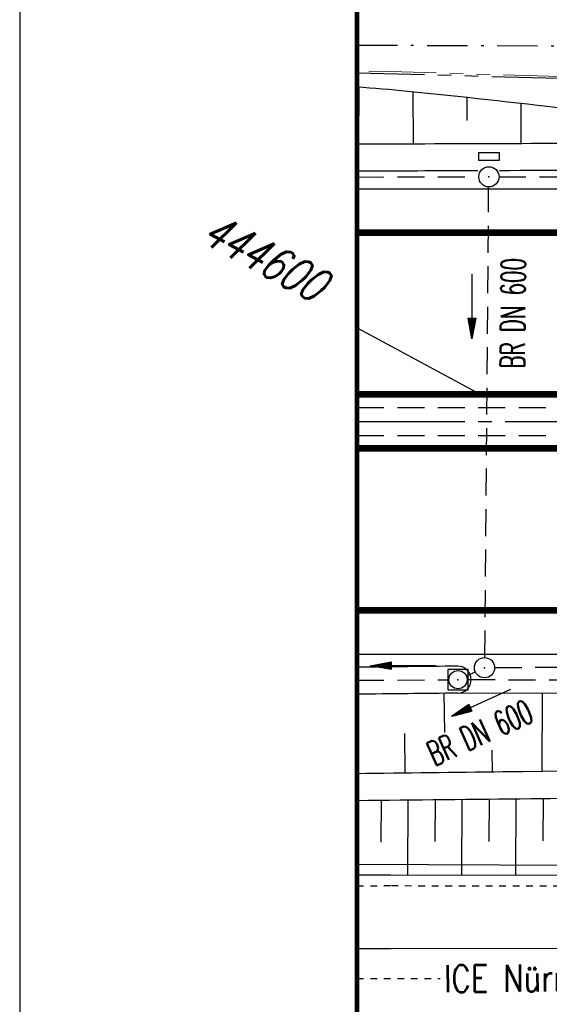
# Model space of a CAD drawing. Extents: x 0 to 1135, y 0 to 420.
# Tile 6 of 74: x 0 to 39, y 177 to 250. Entities that reach past the tile are written whole.
import ezdxf
from ezdxf.enums import TextEntityAlignment as Align

# ---------------------------------------------------------------- set-up
doc = ezdxf.new("R2010")
doc.units = 0
doc.header["$LTSCALE"] = 2
doc.header["$MEASUREMENT"] = 0
for name, pattern in [('ACAD_ISO03W100', [0.5, 0.25, -0.25]), ('ACAD_ISO10W100W', [0.5, 0.25, -0.25]), ('ACHSE', [5.5, 4, -0.5, 0.5, -0.5]), ('AUSGEZOGEN', [0]), ('BAB-FM2', [2.6, 1.5, -0.5, 0.1, -0.5]), ('GESTRICH-X2', [1.5, 1, -0.5]), ('PHANTOMX2', [5, 2.5, -0.5, 0.5, -0.5, 0.5, -0.5])]:
    doc.linetypes.add(name, pattern=pattern)
doc.layers.get('0').update_dxf_attribs({"color": 8, "linetype": 'AUSGEZOGEN'})
for name, color, linetype in [('ACHSETOP', 250, 'ACHSE'), ('BAB_FM', 8, 'BAB-FM2'), ('Bahnachse', 7, 'CONTINUOUS'), ('BOESCHG', 8, 'AUSGEZOGEN'), ('Boeschungen', 15, 'CONTINUOUS'), ('DURCHL', 200, 'GESTRICH-X2'), ('FBRTOP', 8, 'AUSGEZOGEN'), ('Gleisachsen', 7, 'CONTINUOUS'), ('GRENZL-BAB', 7, 'AUSGEZOGEN'), ('KANAL', 200, 'GESTRICH-X2'), ('Lichtwellenleiter COLT', 8, 'PHANTOMX2'), ('Lichtwellenleiter GLH', 8, 'PHANTOMX2'), ('MULDE', 8, 'AUSGEZOGEN'), ('NETZ', 250, 'AUSGEZOGEN'), ('PFEIL', 200, 'CONTINUOUS'), ('RAHMEN', 250, 'AUSGEZOGEN'), ('SCHRIFT', 8, 'AUSGEZOGEN'), ('SCHSYMBOL', 200, 'AUSGEZOGEN'), ('TE', 15, 'CONTINUOUS'), ('TEXTO', 200, 'CONTINUOUS')]:
    doc.layers.add(name, color=color, linetype=linetype)
doc.styles.add('ROMANS', font='romans.shx', dxfattribs={"width": 0.8})

# ---------------------------------------------------------------- blocks, each defined once
blk = doc.blocks.new('GST')
at = {"color": 0}
blk.add_circle((0, 0), 0.75, dxfattribs=at)
blk.add_point((0, 0), dxfattribs=at)
blk = doc.blocks.new('13')
blk.add_lwpolyline([(0.755, 1.218), (-0.748, 1.218), (-0.748, 1.801), (0.755, 1.801)], close=True)
at = {"rotation": 180}
blk.add_blockref('GST', (0, 0), dxfattribs=at)
blk = doc.blocks.new('10')
blk.add_blockref('GST', (0, 0))
blk = doc.blocks.new('20')
blk.add_lwpolyline([(-0.754, -0.751), (0.754, -0.751), (0.754, 0.75), (-0.754, 0.75)], close=True)
blk.add_circle((0, 0), 0.676)
blk.add_point((0, 0))
blk = doc.blocks.new('PFEIL2')
at = {"color": 0}
for p, q in [((0.88, 0.002), (-2.401, -0.012)), ((0.881, -0.271), (0.879, 0.276)), ((0.879, 0.276), (2.429, 0.009)), ((0.911, 0.27), (0.879, 0.265)), ((0.965, 0.261), (0.879, 0.246)), ((1.019, 0.252), (0.879, 0.228)), ((1.073, 0.242), (0.879, 0.209)), ((1.127, 0.233), (0.879, 0.191)), ((1.181, 0.224), (0.879, 0.172)), ((1.235, 0.214), (0.879, 0.154)), ((1.289, 0.205), (0.879, 0.135)), ((1.343, 0.196), (0.879, 0.117)), ((1.397, 0.187), (0.879, 0.098)), ((1.451, 0.177), (0.879, 0.08)), ((1.505, 0.168), (0.879, 0.061)), ((1.559, 0.159), (0.88, 0.043)), ((1.613, 0.149), (0.88, 0.024)), ((1.668, 0.14), (0.88, 0.006)), ((1.722, 0.131), (0.88, -0.013)), ((1.776, 0.121), (0.88, -0.031)), ((1.83, 0.112), (0.88, -0.05)), ((1.884, 0.103), (0.88, -0.068)), ((1.938, 0.094), (0.88, -0.087)), ((1.992, 0.084), (0.88, -0.105)), ((2.046, 0.075), (0.88, -0.124)), ((2.1, 0.066), (0.88, -0.142)), ((2.154, 0.056), (0.88, -0.161)), ((2.208, 0.047), (0.88, -0.179)), ((2.262, 0.038), (0.881, -0.198)), ((2.316, 0.029), (0.881, -0.216)), ((2.37, 0.019), (0.881, -0.235)), ((2.424, 0.01), (0.881, -0.253)), ((2.429, 0.009), (0.881, -0.271))]:
    blk.add_line(p, q, dxfattribs=at)

msp = doc.modelspace()

# ---------------------------------------------------------------- linework, layer by layer
at = {"layer": 'ACHSETOP'}
msp.add_lwpolyline([(25, 220.372), (70.242, 220.372), (320.242, 220.371), (570.242, 220.372), (770.242, 220.371), (895.243, 220.372), (945.243, 220.372), (950, 220.372)], dxfattribs=at)
at = {"layer": 'BAB_FM'}
msp.add_lwpolyline([(25, 248.267), (57.195, 248.16), (57.194, 245.676)], dxfattribs=at)
at = {"layer": 'Bahnachse', "linetype": 'ACAD_ISO10W100W'}
msp.add_lwpolyline([(25, 179.071), (31.18, 179.069)], dxfattribs=at)
at = {"layer": 'BOESCHG'}
for p, q in [((25.147, 245.166), (25.153, 243.044)), ((29.147, 244.819), (29.159, 240.933)), ((33.147, 244.405), (33.153, 242.675)), ((37.148, 243.963), (37.159, 240.959)), ((31.511, 197.311), (31.466, 200.219)), ((38.723, 200.219), (38.712, 194.42)), ((28.531, 197.246), (28.56, 194.302)), ((34.997, 196.012), (35.031, 194.378))]:
    msp.add_line(p, q, dxfattribs=at)
for points in [[(410.293, 194.477, -0.000016), (377.977, 194.556, 0.000082), (371.801, 194.57, 0.000005), (348.632, 194.62, 0.000007), (332.459, 194.655, 0.000063), (310.244, 194.699, 0.000078), (292.221, 194.73, 0.00065), (289.201, 194.73, -0.000043), (243.224, 194.686, -0.000446), (237.69, 194.686, -0.000143), (220.387, 194.707)], [(410.293, 193.477, -0.000016), (377.967, 193.556, 0.000082), (371.798, 193.57, 0.000005), (348.629, 193.62, 0.000007), (332.457, 193.655, 0.000063), (310.243, 193.699, 0.000078), (292.22, 193.73, 0.00065), (289.201, 193.73, -0.000043), (243.224, 193.686, -0.000446), (237.69, 193.686, -0.000143), (220.386, 193.707)], [(25, 245.177, -0.007038), (28.76, 244.857, -0.01043), (52.432, 242.009)], [(216.519, 194.657, -0.022883), (215.029, 194.512, -0.026569), (214.685, 194.507, -0.025515), (209.662, 194.963, 0.034386), (205.928, 195.234, 0.001898), (191.457, 195.236, -0.001206), (168.685, 195.208, -0.000224), (139.559, 195.255, 0.000791), (131.307, 195.259, 0.001578), (116.278, 195.195, 0.000712), (82.977, 194.901, 0.000314), (35.82, 194.387, 0.000181), (25, 194.259, 0.000266)], [(216.033, 193.109, 0.070758), (214.976, 193.466, 0.044881), (214.68, 193.507, 0.005662), (210.034, 193.68, 0.00635), (205.887, 193.734, 0.000566), (186.913, 193.721, -0.000589), (168.685, 193.708, -0.000678), (143.314, 193.755, 0.001433), (131.315, 193.759, 0.006028), (113.497, 193.499, -0.003519), (82.976, 192.901, -0.000652), (37.912, 192.393, 0.000376), (25, 192.255, 0.00022)]]:
    msp.add_lwpolyline(points, format="xyb", dxfattribs=at)
msp.add_lwpolyline([(57.728, 200.182), (32.501, 200.23)], dxfattribs=at)
at = {"layer": 'Boeschungen', "linetype": 'Continuous'}
for points in [[(26.793, 192.275), (26.78, 189.182)], [(28.772, 186.782), (28.795, 192.298)], [(30.795, 192.32), (30.783, 189.234)], [(32.773, 186.784), (32.797, 192.341)], [(34.798, 192.362), (34.784, 189.236)], [(36.773, 186.736), (36.8, 192.382)], [(38.802, 192.402), (38.787, 189.288)], [(25, 186.761), (27.521, 186.763), (52.529, 186.75), (77.536, 186.738), (92.541, 186.77), (102.544, 186.775), (127.551, 186.763), (152.517, 187.101), (167.526, 187.284), (177.524, 187.089), (202.527, 186.876), (216.513, 186.897)], [(25, 186.761), (27.521, 186.763), (52.529, 186.75), (77.536, 186.738), (92.541, 186.77), (102.544, 186.775), (127.551, 186.763), (152.517, 187.101), (167.526, 187.284), (177.524, 187.089), (202.527, 186.876), (216.513, 186.897)], [(25, 186.761), (27.521, 186.763), (52.529, 186.75), (77.536, 186.738), (92.541, 186.77), (102.544, 186.775), (127.551, 186.763), (152.517, 187.101), (167.526, 187.284), (177.524, 187.089), (202.527, 186.876), (216.513, 186.897)], [(25, 186.761), (27.521, 186.763), (52.529, 186.75), (77.536, 186.738), (92.541, 186.77), (102.544, 186.775), (127.551, 186.763), (152.559, 186.75), (167.563, 186.733), (177.516, 186.739), (202.523, 186.726), (216.513, 186.747)]]:
    msp.add_lwpolyline(points, dxfattribs=at)
at = {"layer": 'DURCHL'}
msp.add_line((34.486, 202.875), (34.766, 237.753), dxfattribs=at)
at = {"layer": 'FBRTOP'}
for points in [[(25, 237.622), (70.242, 237.622), (132.432, 237.622)], [(25, 203.122), (70.242, 203.122), (84.898, 203.122)]]:
    msp.add_lwpolyline(points, dxfattribs=at)
at = {"layer": 'FBRTOP', "const_width": 0.5}
for points in [[(25, 234.372), (70.242, 234.372), (320.242, 234.371), (570.242, 234.372), (770.242, 234.371), (895.243, 234.372), (945.243, 234.372), (950, 234.372)], [(25, 206.372), (70.242, 206.372), (320.242, 206.371), (570.242, 206.372), (770.242, 206.371), (895.243, 206.372), (945.243, 206.372), (950, 206.372)]]:
    msp.add_lwpolyline(points, dxfattribs=at)
for points in [[(25, 222.372, -0.000001), (70.242, 222.372, -0.000001), (195.242, 222.372, 0.000001), (320.242, 222.371, 0.000001), (445.242, 222.372, -0.000001), (570.242, 222.372, -0.000001), (656.281, 222.372, 0.000001)], [(25, 218.372, -0.000001), (70.242, 218.372, -0.000001), (195.242, 218.372, 0.000001), (320.242, 218.371, 0.000001), (445.242, 218.372, -0.000001), (570.242, 218.372, -0.000001), (655.53, 218.372, 0.000001)]]:
    msp.add_lwpolyline(points, format="xyb", dxfattribs=at)
at = {"layer": 'Gleisachsen', "linetype": 'Continuous'}
msp.add_lwpolyline([(25, 181.309), (27.542, 181.31), (52.55, 181.343), (77.558, 181.326), (92.562, 181.306), (102.565, 181.309), (127.572, 181.292), (152.529, 181.276), (167.535, 181.306), (177.538, 181.31), (202.545, 181.293), (227.552, 181.276), (242.556, 181.256), (252.559, 181.259), (277.566, 181.242), (302.575, 181.275), (317.529, 181.256)], dxfattribs=at)
at = {"layer": 'GRENZL-BAB'}
msp.add_line((112.844, 187.159), (25, 187.527), dxfattribs=at)
at = {"layer": 'KANAL'}
for p, q in [((25, 238.49), (34.035, 238.503)), ((35.531, 238.511), (82.788, 238.392)), ((25, 221.411), (58.78, 221.391)), ((25, 219.338), (59.022, 219.341)), ((35.217, 202.124), (84.811, 202.518)), ((33.184, 201.518), (33.766, 201.807)), ((25, 201.187), (31.748, 201.228)), ((33.244, 201.237), (55.544, 201.176))]:
    msp.add_line(p, q, dxfattribs=at)
at = {"layer": 'Lichtwellenleiter COLT', "lineweight": 0, "flags": 128}
msp.add_lwpolyline([(240.859, 246.682), (125.585, 245.766), (63.655, 245.266), (28.296, 246.285), (25, 246.359)], dxfattribs=at)
at = {"layer": 'Lichtwellenleiter GLH', "flags": 128}
msp.add_lwpolyline([(25, 246.208), (59.534, 245.319), (125.906, 245.688), (136.337, 245.896), (168.008, 246.643), (204.734, 246.48), (247.58, 246.631), (264.777, 246.781), (311.002, 247.487), (346.19, 248.099), (354.527, 248.215), (400.548, 249.959), (452.705, 246.523), (479.598, 243.573), (499.035, 244.256), (542.497, 248.684), (576.757, 249.354), (623.13, 248.259), (635.374, 249.028), (640.578, 249.108)], dxfattribs=at)
at = {"layer": 'MULDE'}
for points in [[(53.152, 241.26, -0.000789), (48.339, 241.012, -0.011384), (48.005, 241.003, -0.000406), (25, 240.922, -0.000981)], [(33.969, 238.949, -0.000156), (25, 238.922, -0.000981)], [(53.252, 239.263, -0.000795), (48.396, 239.013, -0.01139), (48.056, 239.003, -0.000218), (35.564, 238.955, -0.000981)], [(32.486, 202.23, -0.000158), (25, 202.154, -0.001461)], [(32.501, 200.23, -0.000158), (25, 200.154, -0.001461)]]:
    msp.add_lwpolyline(points, format="xyb", dxfattribs=at)
msp.add_arc((32.471, 201.229), 1, 271.69321, 89.14397, dxfattribs=at)
at = {"layer": 'NETZ'}
msp.add_line((25.02, 227.32), (33.816, 222.563), dxfattribs=at)
at = {"layer": 'RAHMEN'}
msp.add_line((0, 420), (0, 0), dxfattribs=at)
at = {"layer": 'RAHMEN', "const_width": 0.35}
msp.add_lwpolyline([(25, 5), (1130, 5), (1130, 415), (25, 415), (25, 5)], dxfattribs=at)
at = {"layer": 'TE', "linetype": 'ACAD_ISO03W100'}
msp.add_lwpolyline([(25, 185.96), (27.552, 185.962), (52.559, 185.949), (77.516, 185.938), (92.157, 185.97)], dxfattribs=at)

# ---------------------------------------------------------------- block references
at = {"layer": 'PFEIL'}
for p, rotation in [((33.539, 228.917), 269.4897354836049), ((28.416, 202.29), 180.3817354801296), ((34.217, 199.521), 204.2755354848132)]:
    msp.add_blockref('PFEIL2', p, dxfattribs=dict(at, rotation=rotation))
at = {"layer": 'SCHSYMBOL', "rotation": 3.548496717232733e-05}
for name, p in [('13', (34.786, 238.505)), ('10', (34.461, 202.117)), ('20', (32.493, 201.23))]:
    msp.add_blockref(name, p, dxfattribs=at)

# ---------------------------------------------------------------- texts
at = {"layer": 'DURCHL', "style": 'ROMANS', "width": 0.6}
msp.add_text('BR DN 600', height=1.8, rotation=89.48974, dxfattribs=at).set_placement((37.464, 228.379), align=Align.CENTER)
at = {"layer": 'NETZ', "style": 'ROMANS', "oblique": 16.6, "width": 0.75}
msp.add_text('444600', height=2.5, rotation=331.5965, dxfattribs=at).set_placement((13.299, 233.755))
at = {"layer": 'SCHRIFT', "style": 'ROMANS', "width": 0.8}
msp.add_text('ICE Nürnberg-München', height=2, rotation=0.51014, dxfattribs=at).set_placement((31.461, 178.062))
at = {"layer": 'TEXTO', "style": 'ROMANS', "width": 0.6}
msp.add_text('BR DN 600', height=1.8, rotation=24.27554, dxfattribs=at).set_placement((34.487, 196.488), align=Align.CENTER)

doc.saveas('drawing.dxf')
